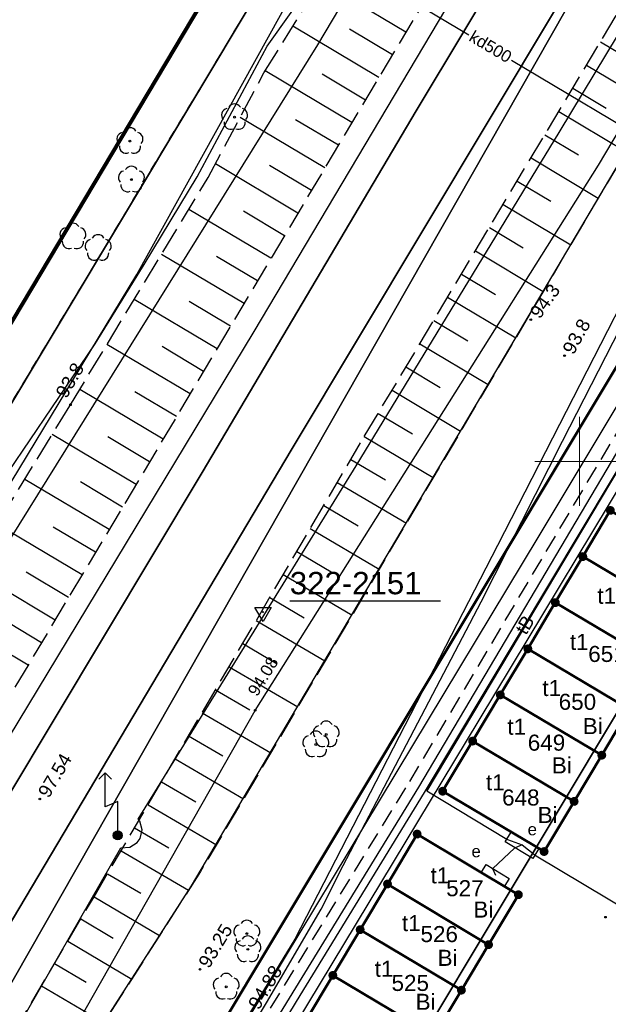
# Model space of a CAD drawing. Extents: x 7487549 to 7487844, y 5781020 to 5781260.
# Tile 8 of 13: x 7487619 to 7487652, y 5781170 to 5781225. Entities that reach past the tile are written whole.
import ezdxf

# ---------------------------------------------------------------- set-up
doc = ezdxf.new("R2010")
doc.units = 0
doc.header["$MEASUREMENT"] = 0
for name, pattern in [('4001', [0]), ('4002', [2, 1, -1]), ('4004', [4, 3, -1]), ('4010', [5, 3, -2]), ('4216', [0]), ('4521', [0]), ('4721', [0]), ('4751', [0]), ('4761', [0]), ('4764', [3, 2, -1])]:
    doc.linetypes.add(name, pattern=pattern)
doc.layers.get('0').update_dxf_attribs({"linetype": 'CONTINUOUS'})
doc.layers.add('! strefy mpzp', color=150, linetype='CONTINUOUS', lineweight=50)
for name, color, linetype in [('1114', 7, 'CONTINUOUS'), ('1246', 7, 'CONTINUOUS'), ('1422', 104, 'CONTINUOUS'), ('1423', 104, 'CONTINUOUS'), ('1526', 7, 'CONTINUOUS'), ('1756', 40, 'CONTINUOUS'), ('1811', 7, 'CONTINUOUS'), ('1812', 7, 'CONTINUOUS'), ('4521', 7, 'CONTINUOUS'), ('4721', 14, 'CONTINUOUS'), ('4751', 40, 'CONTINUOUS'), ('4761', 1, 'CONTINUOUS'), ('4764', 1, 'CONTINUOUS'), ('5214', 130, 'CONTINUOUS'), ('5216', 7, 'CONTINUOUS'), ('5230', 104, 'CONTINUOUS'), ('5310', 7, 'CONTINUOUS'), ('5515', 7, 'CONTINUOUS'), ('5763', 1, 'CONTINUOUS'), ('5852', 8, 'CONTINUOUS'), ('6110', 7, 'CONTINUOUS'), ('6216', 7, 'CONTINUOUS'), ('6230', 7, 'CONTINUOUS'), ('6302', 7, 'CONTINUOUS'), ('6721', 7, 'CONTINUOUS'), ('6751', 7, 'CONTINUOUS'), ('6760', 7, 'CONTINUOUS'), ('6801', 7, 'CONTINUOUS'), ('6802', 7, 'CONTINUOUS'), ('Nieprzekraczalna linia zabudowy', 7, 'CONTINUOUS'), ('ZAKRES_OPRACOWANIA', 82, 'CONTINUOUS')]:
    doc.layers.add(name, color=color, linetype=linetype)
doc.styles.get("Standard").update_dxf_attribs({"font": 'arial.ttf'})
doc.linetypes.add('3117-500', pattern='A,2.5,0,[3,ksztalty.shx,S=1,R=-90,X=0,Y=0],2.5', length=5)

# ---------------------------------------------------------------- blocks, each defined once
blk = doc.blocks.new('1756')
at = {"layer": '1756', "color": 40, "linetype": 'Continuous'}
blk.add_circle((0, 0), 0.09, dxfattribs=at)
blk = doc.blocks.new('1526')
at = {"true_color": 0xfefefe}
h = blk.add_hatch(color=7, dxfattribs=at)
h.dxf.hatch_style = 1
edge = h.paths.add_edge_path()
edge.add_arc((0, 0), 0.5, 0, 360)
for p, q in [((-1.4, 7), (-2.11, 6.29)), ((0, 3.8), (-1.4, 3.2))]:
    blk.add_line(p, q)
for points in [[(-1.4, 7), (-0.69, 6.29)], [(-1.4, 3.2), (-1.4, 7)], [(0, 0), (0, 3.8)]]:
    blk.add_lwpolyline(points)
blk.add_circle((0, 0), 0.5)
blk = doc.blocks.new('1811')
at = {"layer": '1811', "color": 7, "linetype": 'Continuous'}
blk.add_circle((0, 0), 0.09, dxfattribs=at)
blk = doc.blocks.new('1423')
at = {"layer": '1423', "color": 104, "linetype": 'Continuous'}
for centre, start, end in [((0, 0.75), 30.19, 149.77), ((-0.71, 0.23), 102.5, 221.75), ((0.71, 0.23), 318.3, 77.49), ((-0.44, -0.61), 174.33, 293.45), ((0.44, -0.61), 246.24, 5.74)]:
    blk.add_arc(centre, 0.75, start, end, dxfattribs=at)
blk = doc.blocks.new('1422')
at = {"layer": '1422', "color": 96, "linetype": 'Continuous', "true_color": 0x008000}
blk.add_circle((0, 0), 0.1, dxfattribs=at)
for centre, start, end in [((0, 0.75), 30.19, 149.77), ((-0.71, 0.23), 102.5, 221.75), ((0.71, 0.23), 318.3, 77.49), ((-0.44, -0.61), 174.33, 293.45), ((0.44, -0.61), 246.24, 5.74)]:
    blk.add_arc(centre, 0.75, start, end, dxfattribs=at)
blk = doc.blocks.new('1246')
at = {"linetype": 'Continuous', "true_color": 0xfeffff}
h = blk.add_hatch(color=7, dxfattribs=at)
h.dxf.hatch_style = 1
h.paths.add_polyline_path([(-0.25, 0, 1), (0.25, 0, 1)])
at = {"linetype": 'Continuous', "lineweight": 0}
h = blk.add_hatch(color=0, dxfattribs=at)
edge = h.paths.add_edge_path()
edge.add_arc((0, 0), 0.045, 0, 360)
blk = doc.blocks.new('1812')
at = {"layer": '1812', "color": 7, "linetype": 'Continuous'}
blk.add_circle((0, 0), 0.09, dxfattribs=at)
blk = doc.blocks.new('1114')
at = {"layer": '1114', "color": 7, "linetype": 'Continuous'}
for p, q in [((-0.91, 0.52), (0.91, 0.52)), ((0, -1.05), (-0.91, 0.52)), ((0.91, 0.52), (0, -1.05))]:
    blk.add_line(p, q, dxfattribs=at)
blk.add_circle((0, 0), 0.05, dxfattribs=at)
blk.add_arc((0, 0), 1.25, 90, 90, dxfattribs=at)

msp = doc.modelspace()

# ---------------------------------------------------------------- linework, layer by layer
at = {"layer": '! strefy mpzp'}
msp.add_lwpolyline([(7487686.301, 5781040.558), (7487683.08, 5781042.41), (7487658.82, 5781056.35), (7487655.97, 5781057.99), (7487652.99, 5781059.7), (7487651.02, 5781060.84), (7487606.7, 5781086.33), (7487596.478, 5781092.208), (7487590.35, 5781095.73), (7487587.4, 5781097.42), (7487667.23, 5781230.64), (7487679.81, 5781251.643)], dxfattribs=at)
at = {"linetype": 'Continuous', "lineweight": 18, "ltscale": 0.5}
for points in [[(7487650, 5781197.5), (7487650, 5781200), (7487650, 5781202.5)], [(7487647.5, 5781200), (7487650, 5781200), (7487652.5, 5781200)]]:
    msp.add_lwpolyline(points, dxfattribs=at)
at = {"layer": '4521', "color": 7, "linetype": '4521', "lineweight": 35}
for points in [[(7487660.086, 5781251.871), (7487649.08, 5781233.379), (7487640.846, 5781219.648), (7487628.857, 5781199.373), (7487585.03, 5781126.203), (7487557.347, 5781079.738)], [(7487664.53, 5781251.896), (7487663.386, 5781249.982), (7487633.91, 5781200.711), (7487604.384, 5781151.011), (7487585.996, 5781120.608), (7487579.39, 5781109.219), (7487559.534, 5781076.173)]]:
    msp.add_lwpolyline(points, dxfattribs=at)
at = {"layer": '4721', "color": 36, "linetype": '4721', "true_color": 0x803300}
for points in [[(7487643.79, 5781223.891), (7487633.24, 5781230.18)], [(7487655.412, 5781216.964), (7487654.912, 5781217.26), (7487654.893, 5781217.272), (7487646.183, 5781222.464)]]:
    msp.add_lwpolyline(points, dxfattribs=at)
at = {"layer": '4751', "color": 30, "linetype": '4751', "true_color": 0xff9100}
for points in [[(7487562.711, 5781072.775), (7487579.318, 5781099.625), (7487588.965, 5781113.316), (7487610.277, 5781148.081), (7487631.831, 5781186.04), (7487651.053, 5781216.604), (7487668.994, 5781246.81), (7487672.033, 5781251.772)], [(7487583.267, 5781083.903), (7487600.972, 5781115.056), (7487614.96, 5781138.247), (7487621.2, 5781148.481), (7487626.874, 5781157.683), (7487634.151, 5781169.722), (7487641.306, 5781181.443), (7487662.373, 5781216.628), (7487673.625, 5781235.315), (7487678.867, 5781244.046), (7487683.31, 5781251.585)], [(7487609.301, 5781170.063), (7487609.765, 5781170.846), (7487631.77, 5781207.273), (7487642.516, 5781225.341), (7487651.409, 5781240.214), (7487658.284, 5781251.73)], [(7487590.392, 5781095.702), (7487594.927, 5781103.439), (7487604.733, 5781119.482), (7487627.917, 5781158.174), (7487644.366, 5781185.497), (7487664.341, 5781218.674), (7487664.776, 5781219.407)]]:
    msp.add_lwpolyline(points, dxfattribs=at)
at = {"layer": '4761', "color": 1, "linetype": '4761'}
for points in [[(7487585.339, 5781111.651), (7487601.955, 5781139.376), (7487624.317, 5781178.347), (7487624.811, 5781178.377), (7487625.229, 5781178.642), (7487625.39, 5781178.87), (7487625.5, 5781179.352), (7487625.364, 5781179.828), (7487625.285, 5781179.943), (7487637.495, 5781199.739), (7487648.846, 5781218.426), (7487662.086, 5781240.401), (7487668.905, 5781251.823)], [(7487620.889, 5781150.546), (7487623.974, 5781155.568), (7487632.464, 5781169.654), (7487635.52, 5781174.907), (7487636.765, 5781177.356), (7487644.49, 5781192.133), (7487649.045, 5781201.133), (7487660.786, 5781224.084), (7487663.728, 5781229.56), (7487667.704, 5781236.905), (7487675.539, 5781251.714)], [(7487625.651, 5781156.646), (7487628.085, 5781160.65), (7487641.001, 5781181.743), (7487653.229, 5781202.392), (7487660.116, 5781213.909), (7487661.079, 5781215.752), (7487663.495, 5781220.076), (7487667.169, 5781226.215), (7487671.271, 5781233.077), (7487671.484, 5781233.234), (7487676.361, 5781241.484), (7487676.5, 5781241.605), (7487682.44, 5781251.599)], [(7487553.413, 5781089.236), (7487558.241, 5781097.561), (7487565.898, 5781111.262), (7487570.546, 5781119.352), (7487578.093, 5781131.823), (7487587.949, 5781148.265), (7487595.976, 5781161.777), (7487605.653, 5781178.481), (7487610.002, 5781186.333), (7487613.151, 5781192.234), (7487622.868, 5781206.584), (7487625.607, 5781211.024), (7487628.575, 5781215.953), (7487632.503, 5781223.271), (7487636.541, 5781228.94), (7487642.099, 5781237.838), (7487650.93, 5781251.067)], [(7487585.245, 5781143.719), (7487616.011, 5781195.284), (7487625.214, 5781210.474), (7487636.979, 5781231.775), (7487647.496, 5781249.79), (7487647.669, 5781250.074)], [(7487669.383, 5781241.205), (7487662.372, 5781228.299), (7487658.477, 5781220.849), (7487645.397, 5781195.287), (7487634.052, 5781173.219), (7487625.55, 5781159.259), (7487616.625, 5781144.537), (7487611.387, 5781136.003), (7487606.912, 5781128.629), (7487600.642, 5781117.84)], [(7487590.592, 5781150.834), (7487605.014, 5781174.581), (7487635.333, 5781223.351), (7487644.675, 5781239.077)], [(7487662.729, 5781217.593), (7487660.507, 5781213.563), (7487641.44, 5781181.524), (7487645.925, 5781178.82), (7487645.961, 5781178.798), (7487646.785, 5781178.502), (7487647.498, 5781177.943), (7487647.566, 5781177.89), (7487656.874, 5781172.321), (7487656.923, 5781172.292), (7487657.052, 5781172.245), (7487657.916, 5781171.933), (7487658.457, 5781171.314), (7487658.508, 5781171.256), (7487658.546, 5781171.238), (7487661.085, 5781170.01), (7487661.635, 5781166.651)], [(7487646.785, 5781178.502), (7487646.381, 5781178.339), (7487646.353, 5781178.328), (7487645.134, 5781177.182), (7487645.126, 5781177.175), (7487645.282, 5781176.798)]]:
    msp.add_lwpolyline(points, dxfattribs=at)
at = {"layer": '4764', "color": 1, "linetype": '4764', "ltscale": 0.5}
msp.add_lwpolyline([(7487627.974, 5781161.676), (7487640.49, 5781182.051), (7487646.598, 5781192.37), (7487659.652, 5781214.325), (7487683.081, 5781200.198), (7487688.299, 5781208.117), (7487688.548, 5781212.457), (7487691.118, 5781214.237), (7487693.207, 5781217.727), (7487700.504, 5781230.166), (7487703.672, 5781235.046), (7487703.962, 5781236.036), (7487704.672, 5781237.186), (7487705.831, 5781238.376), (7487707.331, 5781240.676), (7487708.57, 5781243.356), (7487713.339, 5781251.088)], dxfattribs=at)
at = {"layer": '5214', "color": 7, "linetype": '4010', "lineweight": 35, "ltscale": 0.5}
for points in [[(7487679.81, 5781251.643), (7487667.23, 5781230.64), (7487587.4, 5781097.42), (7487569.383, 5781067.434)], [(7487569.383, 5781067.434), (7487587.4, 5781097.42), (7487667.23, 5781230.64), (7487679.81, 5781251.643)]]:
    msp.add_lwpolyline(points, dxfattribs=at)
at = {"layer": '5216', "color": 7, "linetype": '4216'}
for points in [[(7487664.351, 5781251.899), (7487562.516, 5781072.984)], [(7487562.516, 5781072.984), (7487664.351, 5781251.899)], [(7487764.501, 5781247.902), (7487714.69, 5781161.49), (7487712.48, 5781162.76), (7487652.99, 5781059.7), (7487651.02, 5781060.84), (7487606.7, 5781086.33), (7487596.48, 5781092.21), (7487590.35, 5781095.73), (7487587.4, 5781097.42), (7487667.23, 5781230.64), (7487679.81, 5781251.643)], [(7487679.81, 5781251.643), (7487667.23, 5781230.64), (7487587.4, 5781097.42)], [(7487645.775, 5781249.316), (7487643.15, 5781244.94), (7487591.07, 5781158), (7487552.698, 5781093.761)], [(7487552.698, 5781093.761), (7487591.07, 5781158), (7487643.15, 5781244.94), (7487645.775, 5781249.316)], [(7487655.86, 5781191.28), (7487650.18, 5781194.66), (7487651.72, 5781197.25), (7487657.4, 5781193.86), (7487655.86, 5781191.28)], [(7487655.86, 5781191.28), (7487654.32, 5781188.7), (7487648.64, 5781192.08), (7487650.18, 5781194.66), (7487655.86, 5781191.28)], [(7487654.32, 5781188.7), (7487652.78, 5781186.11), (7487647.1, 5781189.49), (7487648.64, 5781192.08), (7487654.32, 5781188.7)], [(7487652.78, 5781186.11), (7487651.24, 5781183.53), (7487645.56, 5781186.91), (7487647.1, 5781189.49), (7487652.78, 5781186.11)], [(7487651.24, 5781183.53), (7487649.69, 5781180.94), (7487644.01, 5781184.32), (7487645.56, 5781186.91), (7487651.24, 5781183.53)], [(7487649.69, 5781180.94), (7487648.01, 5781178.13), (7487642.33, 5781181.51), (7487644.01, 5781184.32), (7487649.69, 5781180.94)], [(7487646.57, 5781175.71), (7487644.9, 5781172.91), (7487639.24, 5781176.31), (7487640.9, 5781179.11), (7487646.57, 5781175.71)], [(7487644.9, 5781172.91), (7487643.38, 5781170.36), (7487637.71, 5781173.75), (7487639.24, 5781176.31), (7487644.9, 5781172.91)], [(7487643.38, 5781170.36), (7487641.85, 5781167.8), (7487636.18, 5781171.19), (7487637.71, 5781173.75), (7487643.38, 5781170.36)], [(7487641.85, 5781167.8), (7487640.32, 5781165.24), (7487634.65, 5781168.63), (7487636.18, 5781171.19), (7487641.85, 5781167.8)]]:
    msp.add_lwpolyline(points, dxfattribs=at)
at = {"layer": '5230', "color": 104, "linetype": '4002', "ltscale": 0.5}
for points in [[(7487679.81, 5781251.643), (7487667.23, 5781230.64), (7487659.05, 5781216.99), (7487658.18, 5781215.55), (7487587.4, 5781097.42), (7487569.383, 5781067.434)], [(7487552.698, 5781093.761), (7487591.07, 5781158), (7487643.15, 5781244.94), (7487645.775, 5781249.316)], [(7487645.775, 5781249.316), (7487643.15, 5781244.94), (7487591.07, 5781158), (7487552.698, 5781093.761)], [(7487587.4, 5781097.42), (7487658.18, 5781215.55), (7487658.18, 5781215.55), (7487661.78, 5781214.19), (7487679.35, 5781207.64), (7487675.24, 5781204.23), (7487673.57, 5781201.42), (7487672.04, 5781198.86), (7487670.51, 5781196.3), (7487668.98, 5781193.74), (7487667.46, 5781191.18), (7487665.94, 5781188.62), (7487664.41, 5781186.05), (7487662.88, 5781183.49), (7487661.35, 5781180.93), (7487659.82, 5781178.37), (7487658.29, 5781175.81), (7487656.62, 5781173), (7487655.17, 5781170.57), (7487653.53, 5781167.82)], [(7487652.78, 5781186.11), (7487651.24, 5781183.53), (7487649.69, 5781180.94), (7487648.01, 5781178.13), (7487642.33, 5781181.51), (7487644.01, 5781184.32), (7487645.56, 5781186.91), (7487647.1, 5781189.49), (7487648.64, 5781192.08), (7487650.18, 5781194.66), (7487651.72, 5781197.25)], [(7487651.72, 5781197.25), (7487650.18, 5781194.66), (7487648.64, 5781192.08), (7487647.1, 5781189.49), (7487645.56, 5781186.91), (7487644.01, 5781184.32), (7487642.33, 5781181.51), (7487648.01, 5781178.13), (7487649.69, 5781180.94), (7487651.24, 5781183.53), (7487652.78, 5781186.11)], [(7487634.65, 5781168.63), (7487636.18, 5781171.19), (7487637.71, 5781173.75), (7487639.24, 5781176.31), (7487640.9, 5781179.11), (7487646.57, 5781175.71), (7487644.9, 5781172.91), (7487643.38, 5781170.36), (7487641.85, 5781167.8)]]:
    msp.add_lwpolyline(points, dxfattribs=at)
at = {"layer": '5310', "color": 7, "linetype": '4001', "lineweight": 50}
for points in [[(7487657.396, 5781193.859), (7487655.857, 5781191.28), (7487650.177, 5781194.66), (7487651.716, 5781197.249), (7487657.396, 5781193.859)], [(7487655.857, 5781191.28), (7487654.317, 5781188.7), (7487648.638, 5781192.08), (7487650.177, 5781194.66), (7487655.857, 5781191.28)], [(7487654.317, 5781188.7), (7487652.778, 5781186.11), (7487647.098, 5781189.491), (7487648.638, 5781192.08), (7487654.317, 5781188.7)], [(7487652.778, 5781186.11), (7487651.239, 5781183.53), (7487645.559, 5781186.911), (7487647.098, 5781189.491), (7487652.778, 5781186.11)], [(7487651.239, 5781183.53), (7487649.689, 5781180.94), (7487644.01, 5781184.321), (7487645.559, 5781186.911), (7487651.239, 5781183.53)], [(7487649.689, 5781180.94), (7487648.01, 5781178.13), (7487642.33, 5781181.511), (7487644.01, 5781184.321), (7487649.689, 5781180.94)], [(7487646.57, 5781175.71), (7487644.901, 5781172.91), (7487639.241, 5781176.31), (7487640.901, 5781179.111), (7487646.57, 5781175.71)], [(7487644.901, 5781172.91), (7487643.381, 5781170.359), (7487637.712, 5781173.75), (7487639.241, 5781176.31), (7487644.901, 5781172.91)], [(7487643.381, 5781170.359), (7487641.852, 5781167.799), (7487636.182, 5781171.189), (7487637.712, 5781173.75), (7487643.381, 5781170.359)], [(7487641.852, 5781167.799), (7487640.322, 5781165.238), (7487634.653, 5781168.628), (7487636.182, 5781171.189), (7487641.852, 5781167.799)]]:
    msp.add_lwpolyline(points, dxfattribs=at)
at = {"layer": '5515', "color": 7, "linetype": '4001'}
msp.add_lwpolyline([(7487562.622, 5781072.87), (7487570.837, 5781085.616), (7487582.827, 5781104.13), (7487597.687, 5781128.523), (7487628.264, 5781176.212), (7487658.07, 5781226.659), (7487664.323, 5781223.527), (7487647.723, 5781195.827), (7487631.694, 5781169.216), (7487600.29, 5781119.431), (7487567.77, 5781068.586)], dxfattribs=at)
at = {"layer": '5763', "color": 1, "linetype": '4001'}
for points in [[(7487645.835, 5781178.673), (7487646.172, 5781179.224), (7487647.718, 5781178.303), (7487647.37, 5781177.734), (7487645.835, 5781178.673)], [(7487644.512, 5781176.976), (7487644.773, 5781177.403), (7487646.052, 5781176.62), (7487645.791, 5781176.193), (7487644.512, 5781176.976)]]:
    msp.add_lwpolyline(points, dxfattribs=at)
at = {"layer": '5852', "color": 7, "linetype": '4001'}
for p, q in [((7487640.273, 5781224.052), (7487635.498, 5781226.899)), ((7487638.761, 5781221.518), (7487633.943, 5781224.39)), ((7487639.517, 5781222.785), (7487637.119, 5781224.215)), ((7487651.169, 5781223.511), (7487653.033, 5781222.397)), ((7487637.25, 5781218.983), (7487632.389, 5781221.882)), ((7487650.391, 5781222.209), (7487654.127, 5781219.976)), ((7487638.006, 5781220.251), (7487635.586, 5781221.693)), ((7487649.613, 5781220.908), (7487651.484, 5781219.789)), ((7487648.835, 5781219.606), (7487652.585, 5781217.364)), ((7487635.739, 5781216.449), (7487630.992, 5781219.279)), ((7487636.495, 5781217.716), (7487634.091, 5781219.149)), ((7487648.056, 5781218.305), (7487649.936, 5781217.181)), ((7487647.278, 5781217.003), (7487651.044, 5781214.752)), ((7487634.228, 5781213.914), (7487629.602, 5781216.673)), ((7487634.984, 5781215.182), (7487632.64, 5781216.579)), ((7487646.5, 5781215.702), (7487648.387, 5781214.574)), ((7487632.717, 5781211.38), (7487628.115, 5781214.123)), ((7487645.722, 5781214.4), (7487649.503, 5781212.14)), ((7487633.473, 5781212.647), (7487631.176, 5781214.016)), ((7487644.944, 5781213.099), (7487646.838, 5781211.966)), ((7487631.206, 5781208.845), (7487626.588, 5781211.598)), ((7487631.962, 5781210.113), (7487629.657, 5781211.487)), ((7487644.166, 5781211.797), (7487647.962, 5781209.528)), ((7487643.387, 5781210.496), (7487645.289, 5781209.359)), ((7487629.695, 5781206.311), (7487625.061, 5781209.074)), ((7487642.609, 5781209.194), (7487646.42, 5781206.915)), ((7487630.451, 5781207.578), (7487628.138, 5781208.957)), ((7487641.831, 5781207.893), (7487643.74, 5781206.751)), ((7487628.184, 5781203.776), (7487623.534, 5781206.549)), ((7487628.939, 5781205.043), (7487626.618, 5781206.427)), ((7487641.053, 5781206.591), (7487644.879, 5781204.303)), ((7487640.275, 5781205.29), (7487642.192, 5781204.143)), ((7487626.673, 5781201.242), (7487622.006, 5781204.024)), ((7487627.428, 5781202.509), (7487625.099, 5781203.898)), ((7487639.496, 5781203.988), (7487643.338, 5781201.691)), ((7487638.718, 5781202.687), (7487640.643, 5781201.536)), ((7487625.162, 5781198.707), (7487620.471, 5781201.504)), ((7487625.917, 5781199.974), (7487623.579, 5781201.368)), ((7487637.94, 5781201.385), (7487641.806, 5781199.095)), ((7487637.184, 5781200.096), (7487639.12, 5781198.96)), ((7487623.651, 5781196.173), (7487618.931, 5781198.987)), ((7487624.406, 5781197.44), (7487622.053, 5781198.843)), ((7487636.427, 5781198.806), (7487640.296, 5781196.536)), ((7487635.671, 5781197.517), (7487637.604, 5781196.383)), ((7487622.14, 5781193.638), (7487617.391, 5781196.469)), ((7487622.895, 5781194.905), (7487620.528, 5781196.317)), ((7487634.914, 5781196.228), (7487638.777, 5781193.961)), ((7487634.158, 5781194.938), (7487636.087, 5781193.806)), ((7487620.628, 5781191.104), (7487615.851, 5781193.952)), ((7487621.384, 5781192.371), (7487619.002, 5781193.791)), ((7487633.401, 5781193.649), (7487637.258, 5781191.386)), ((7487632.645, 5781192.36), (7487634.571, 5781191.229)), ((7487619.117, 5781188.569), (7487614.311, 5781191.435)), ((7487619.873, 5781189.836), (7487617.477, 5781191.265)), ((7487631.888, 5781191.07), (7487635.738, 5781188.811)), ((7487631.132, 5781189.781), (7487633.055, 5781188.652)), ((7487630.375, 5781188.491), (7487634.219, 5781186.236)), ((7487629.618, 5781187.202), (7487631.539, 5781186.075)), ((7487628.862, 5781185.913), (7487632.7, 5781183.661)), ((7487628.105, 5781184.623), (7487630.023, 5781183.499)), ((7487627.349, 5781183.334), (7487631.18, 5781181.086)), ((7487626.592, 5781182.045), (7487628.507, 5781180.922)), ((7487625.836, 5781180.755), (7487629.661, 5781178.511)), ((7487625.079, 5781179.466), (7487626.99, 5781178.345)), ((7487624.323, 5781178.177), (7487628.102, 5781175.959)), ((7487623.566, 5781176.887), (7487625.431, 5781175.793)), ((7487622.81, 5781175.598), (7487626.482, 5781173.429)), ((7487622.073, 5781174.349), (7487623.886, 5781173.278)), ((7487621.335, 5781173.101), (7487624.917, 5781170.985)), ((7487620.598, 5781171.852), (7487622.366, 5781170.808)), ((7487619.86, 5781170.604), (7487623.352, 5781168.542))]:
    msp.add_line(p, q, dxfattribs=at)
at = {"layer": '5852', "color": 7, "linetype": '4004', "ltscale": 0.5}
for points in [[(7487656.882, 5781251.621), (7487647.828, 5781236.725), (7487613.073, 5781178.431), (7487586.344, 5781133.753), (7487584.276, 5781129.116), (7487565.398, 5781097.463), (7487555.959, 5781081.984)], [(7487561.64, 5781073.921), (7487566.023, 5781081.18), (7487583.536, 5781109), (7487591.836, 5781123.159), (7487622.81, 5781175.598), (7487637.94, 5781201.385), (7487662.842, 5781243.034), (7487668.046, 5781251.838)], [(7487672.86, 5781251.758), (7487666.531, 5781240.999), (7487628.774, 5781177.008), (7487609.379, 5781146.725), (7487589.851, 5781116.324), (7487585.173, 5781107.754), (7487570.837, 5781085.616), (7487562.622, 5781072.87)], [(7487553.996, 5781087.268), (7487554.262, 5781087.724), (7487568.159, 5781111.636), (7487582.635, 5781135.821), (7487601.99, 5781168.726), (7487611.28, 5781186.48), (7487621.49, 5781203.17), (7487629.19, 5781215.9), (7487632.32, 5781221.77), (7487640.3, 5781234.65), (7487647.78, 5781246.66), (7487650.431, 5781251.018)]]:
    msp.add_lwpolyline(points, dxfattribs=at)
at = {"layer": '6110', "color": 7, "linetype": 'Continuous'}
msp.add_line((7487633.77, 5781192.175), (7487642.207, 5781192.175), dxfattribs=at)
at = {"layer": 'Nieprzekraczalna linia zabudowy', "color": 150, "linetype": '3117-500', "lineweight": 35, "flags": 128}
msp.add_lwpolyline([(7487596.075, 5781092.442), (7487675.808, 5781225.5), (7487691.352, 5781251.452)], dxfattribs=at)
at = {"layer": 'ZAKRES_OPRACOWANIA', "color": 96, "linetype": 'Continuous', "lineweight": 80, "true_color": 0x008000, "flags": 128}
msp.add_lwpolyline([(7487766.868, 5781191.654), (7487682.038, 5781043.191), (7487678.623, 5781038.391), (7487674.348, 5781034.345), (7487669.357, 5781031.21), (7487663.845, 5781029.121), (7487658.043, 5781028.14), (7487652.153, 5781028.312), (7487646.405, 5781029.632), (7487641.037, 5781032.041), (7487572.485, 5781071.362), (7487567.636, 5781074.829), (7487563.573, 5781079.174), (7487560.44, 5781084.245), (7487558.382, 5781089.826), (7487557.453, 5781095.707), (7487557.707, 5781101.654), (7487559.138, 5781107.44), (7487561.668, 5781112.824), (7487633.335, 5781233.258)], dxfattribs=at)

# ---------------------------------------------------------------- block references
at = {"layer": '1114', "color": 7, "xscale": 0.5, "yscale": 0.5}
msp.add_blockref('1114', (7487632.27, 5781191.55), dxfattribs=at)
at = {"layer": '1246', "color": 7}
for p in [(7487651.72, 5781197.25), (7487650.18, 5781194.66), (7487648.64, 5781192.08), (7487647.1, 5781189.49), (7487645.56, 5781186.91), (7487644.01, 5781184.32), (7487651.24, 5781183.53), (7487642.33, 5781181.51), (7487649.69, 5781180.94), (7487640.9, 5781179.11), (7487648.01, 5781178.13), (7487639.24, 5781176.31), (7487646.57, 5781175.71), (7487637.71, 5781173.75), (7487644.9, 5781172.91), (7487636.18, 5781171.19), (7487643.38, 5781170.36)]:
    msp.add_blockref('1246', p, dxfattribs=at)
at = {"layer": '1422', "color": 104, "xscale": 0.5, "yscale": 0.5}
for p in [(7487630.68, 5781219.29), (7487624.82, 5781217.95), (7487624.9, 5781215.79), (7487635.811, 5781184.691), (7487635.231, 5781184.131), (7487631.362, 5781173.529), (7487631.423, 5781172.649), (7487630.213, 5781170.548)]:
    msp.add_blockref('1422', p, dxfattribs=at)
at = {"layer": '1423', "color": 104, "xscale": 0.5, "yscale": 0.5}
for p in [(7487621.626, 5781212.602), (7487623.037, 5781211.953)]:
    msp.add_blockref('1423', p, dxfattribs=at)
at = {"layer": '1526', "color": 7, "xscale": 0.5, "yscale": 0.5}
msp.add_blockref('1526', (7487624.138, 5781179.037), dxfattribs=at)
at = {"layer": '1756', "color": 30, "true_color": 0xff9100, "xscale": 0.5, "yscale": 0.5}
msp.add_blockref('1756', (7487631.831, 5781186.04), dxfattribs=at)
at = {"layer": '1811', "color": 7, "xscale": 0.5, "yscale": 0.5}
for p in [(7487619.772, 5781181.077), (7487628.743, 5781171.528)]:
    msp.add_blockref('1811', p, dxfattribs=at)
at = {"layer": '1812', "color": 7, "xscale": 0.5, "yscale": 0.5}
for p in [(7487647.265, 5781207.937), (7487649.155, 5781205.927), (7487621.49, 5781203.17), (7487651.448, 5781174.45)]:
    msp.add_blockref('1812', p, dxfattribs=at)

# ---------------------------------------------------------------- texts
at = {"layer": '6110', "color": 7}
msp.add_text('322-2151', height=1.25, dxfattribs=at).set_placement((7487633.77, 5781192.55))
at = {"layer": '6216', "color": 7}
for s, p in [('651', (7487650.481, 5781188.755)), ('650', (7487648.827, 5781186.073)), ('649', (7487647.096, 5781183.782)), ('648', (7487645.657, 5781180.709)), ('527', (7487642.528, 5781175.624)), ('526', (7487641.088, 5781173.054)), ('525', (7487639.468, 5781170.316))]:
    msp.add_text(s, height=0.9, dxfattribs=at).set_placement(p)
at = {"layer": '6230', "color": 96, "true_color": 0x008000}
for p in [(7487650.175, 5781184.71), (7487648.443, 5781182.51), (7487647.649, 5781179.731), (7487644.051, 5781174.429), (7487642.047, 5781171.722), (7487640.817, 5781169.258)]:
    msp.add_text('Bi', height=0.9, dxfattribs=at).set_placement(p)
at = {"layer": '6302', "color": 7}
for p in [(7487650.991, 5781192.015), (7487649.451, 5781189.43), (7487647.912, 5781186.846), (7487645.953, 5781184.676), (7487644.753, 5781181.561), (7487641.649, 5781176.346), (7487640.05, 5781173.67), (7487638.525, 5781171.11)]:
    msp.add_text('t1', height=0.9, rotation=359.97, dxfattribs=at).set_placement(p)
at = {"layer": '6721', "color": 36, "true_color": 0x803300}
msp.add_text('kd500', height=0.67, rotation=329.2405, dxfattribs=at).set_placement((7487643.747, 5781223.606))
at = {"layer": '6751', "color": 30, "true_color": 0xff9100}
for s, height, rotation, p in [('tB', 0.75, 59.089, (7487646.998, 5781190.219)), ('94.08', 0.67, 58.6177, (7487631.945, 5781186.778))]:
    msp.add_text(s, height=height, rotation=rotation, dxfattribs=at).set_placement(p)
at = {"layer": '6760', "color": 1}
for p in [(7487647.088, 5781179.039), (7487643.944, 5781177.81)]:
    msp.add_text('e', height=0.67, rotation=359.97, dxfattribs=at).set_placement(p)
at = {"layer": '6801', "color": 7}
for s, rotation, p in [('97.54', 59.53, (7487620.272, 5781181.077)), ('93.25', 58.74, (7487629.243, 5781171.528)), ('94.88', 59.04, (7487632.033, 5781169.208))]:
    msp.add_text(s, height=0.75, rotation=rotation, dxfattribs=at).set_placement(p)
at = {"layer": '6802', "color": 7}
for s, rotation, p in [('94.3', 54.27, (7487647.765, 5781207.937)), ('93.8', 61.03, (7487649.655, 5781205.927)), ('93.8', 59.8305, (7487621.26, 5781203.475))]:
    msp.add_text(s, height=0.75, rotation=rotation, dxfattribs=at).set_placement(p)

doc.saveas('drawing.dxf')
